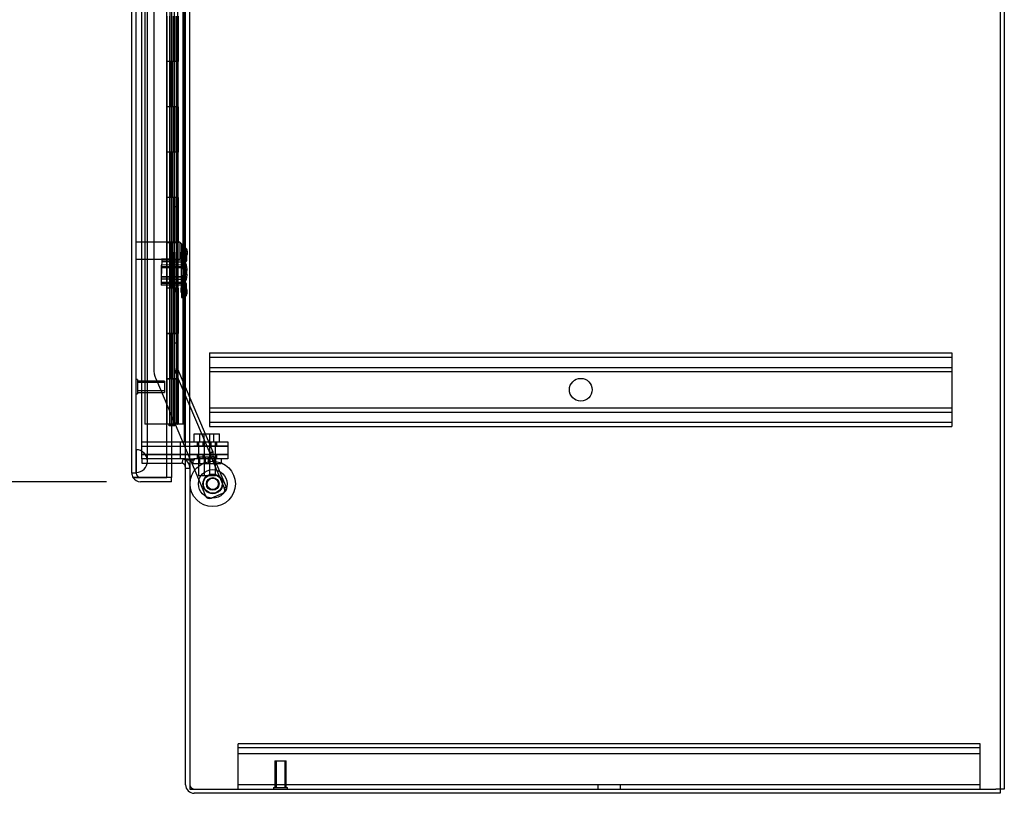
# Model space of a CAD drawing. Header units: inches. Extents: x 1 to 299, y -2 to 199.
# Tile 29 of 57: x 140 to 161, y 65 to 82. Entities that reach past the tile are written whole.
import ezdxf
from ezdxf.enums import TextEntityAlignment as Align
from ezdxf.lldxf.tags import DXFTag

# ---------------------------------------------------------------- set-up
doc = ezdxf.new("R2010")
doc.units = ezdxf.units.IN
doc.header["$MEASUREMENT"] = 0
for name, color, linetype in [('COM53964-1', 7, 'Continuous'), ('COM54746-48', 7, 'Continuous'), ('COM70098', 7, 'Continuous'), ('COM70220', 7, 'Continuous'), ('COM70739-8', 7, 'Continuous'), ('COM70839-1', 7, 'Continuous'), ('COM71196-5', 7, 'Continuous'), ('COM71210-10', 7, 'Continuous'), ('COM71299-1', 7, 'Continuous'), ('Default', 7, 'Continuous'), ('GSK87756', 7, 'Continuous'), ('NTS18147', 7, 'Continuous'), ('NTS86070', 7, 'Continuous'), ('ROL87452', 7, 'Continuous'), ('RVT17786', 7, 'Continuous'), ('SCC180005', 7, 'Continuous'), ('STD26122', 7, 'Continuous'), ('STD26258', 7, 'Continuous'), ('WAF25376', 7, 'Continuous'), ('WAM30038', 7, 'Continuous')]:
    doc.layers.add(name, color=color, linetype=linetype)
doc.styles.add('SEACAD_Times_New_Roman', font='times.ttf')
tags = doc.linetypes.add('HIDDEN2', pattern=[0.1875, 0.125, -0.0625]).pattern_tags.tags
tags[6:7] = [DXFTag(74, 4), DXFTag(75, 0), DXFTag(340, '0'), DXFTag(46, 0.0), DXFTag(50, 0.0), DXFTag(44, 0.0), DXFTag(45, 0.0)]
tags[4:5] = [DXFTag(74, 4), DXFTag(75, 0), DXFTag(340, '0'), DXFTag(46, 0.0), DXFTag(50, 0.0), DXFTag(44, 0.0), DXFTag(45, 0.0)]
doc.dimstyles.new('HAMMOND_(STH_-_300x200)', dxfattribs={"dimtxt": 1.5, "dimasz": 1.875, "dimexe": 0.75, "dimexo": 0.75, "dimgap": 0.375, "dimtad": 0, "dimtih": 1, "dimtoh": 1, "dimzin": 0, "dimdsep": 46, "dimtxsty": 'SEACAD_Times_New_Roman', "dimblk1": '_SE_FILLED', "dimblk2": '_SE_FILLED', "dimsah": 1, "dimcen": 0.75, "dimadec": 0, "dimazin": 0, "dimtfac": 0.8, "dimtofl": 0, "dimtmove": 0, "dimatfit": 3, "dimfxl": 1, "dimtolj": 1, "dimtzin": 0, "dimarcsym": 0})

# ---------------------------------------------------------------- blocks, each defined once
blk = doc.blocks.new('SE4')
at = {"layer": 'COM53964-1', "color": 7, "linetype": 'HIDDEN2'}
for p, q in [((143.856, 75.081), (143.856, 74.943)), ((143.856, 75.081), (160.231, 75.081)), ((143.856, 74.986), (160.231, 74.986)), ((143.856, 74.943), (143.856, 73.594)), ((160.231, 75.081), (160.231, 74.943)), ((160.231, 74.943), (160.231, 73.594)), ((143.856, 74.762), (160.231, 74.762)), ((143.856, 74.667), (160.231, 74.667)), ((143.856, 73.87), (160.231, 73.87)), ((143.856, 73.775), (160.231, 73.775)), ((143.856, 73.594), (143.856, 73.456)), ((143.856, 73.551), (160.231, 73.551)), ((143.856, 73.456), (160.231, 73.456)), ((160.231, 73.594), (160.231, 73.456)), ((144.484, 66.324), (144.484, 66.462)), ((160.859, 66.462), (144.484, 66.462)), ((160.859, 66.367), (144.484, 66.367)), ((144.484, 65.6), (144.484, 66.324)), ((160.859, 66.324), (160.859, 66.462)), ((160.859, 65.6), (160.859, 66.324)), ((160.859, 66.241), (144.484, 66.241)), ((144.484, 65.462), (144.484, 65.6)), ((160.859, 65.462), (160.859, 65.6)), ((160.859, 65.557), (144.484, 65.557)), ((152.422, 65.557), (152.422, 65.462)), ((152.922, 65.462), (152.922, 65.557))]:
    blk.add_line(p, q, dxfattribs=at)
blk.add_circle((152.044, 74.269), 0.25, dxfattribs=at)
at = {"layer": 'COM54746-48', "color": 7, "linetype": 'HIDDEN2'}
for p, q in [((142.425, 121.506), (142.425, 73.506)), ((143.266, 121.506), (143.266, 73.506)), ((142.98, 120.506), (142.98, 73.506)), ((143.08, 73.506), (143.08, 120.506)), ((142.975, 82.506), (142.975, 81.505)), ((143.019, 82.506), (143.019, 81.505)), ((143.025, 82.506), (143.025, 81.505)), ((143.03, 81.506), (143.03, 82.506)), ((143.071, 81.506), (143.071, 82.506)), ((143.085, 81.505), (143.085, 82.506)), ((143.116, 81.506), (143.116, 82.506)), ((143.165, 81.506), (143.165, 82.506)), ((143.266, 82.354), (143.328, 82.354)), ((142.975, 81.507), (142.913, 81.507)), ((142.975, 81.507), (143.019, 81.507)), ((142.975, 81.506), (142.975, 80.506)), ((143.147, 81.507), (143.019, 81.507)), ((143.019, 80.506), (143.019, 81.505)), ((143.025, 80.506), (143.025, 81.505)), ((143.03, 81.506), (143.03, 80.506)), ((143.071, 81.506), (143.071, 80.506)), ((143.085, 80.506), (143.085, 81.505)), ((143.147, 81.505), (143.147, 81.506)), ((143.147, 80.506), (143.147, 81.505)), ((143.156, 81.506), (143.156, 80.506)), ((143.165, 81.506), (143.16, 81.506)), ((143.16, 80.506), (143.16, 81.506)), ((143.165, 80.506), (143.165, 81.506)), ((142.975, 80.506), (142.975, 79.505)), ((143.019, 80.506), (143.019, 79.505)), ((143.025, 80.506), (143.025, 79.505)), ((143.03, 79.506), (143.03, 80.506)), ((143.071, 79.506), (143.071, 80.506)), ((143.085, 79.505), (143.085, 80.506)), ((143.116, 79.506), (143.116, 80.506)), ((143.165, 80.506), (143.16, 80.506)), ((143.165, 79.506), (143.165, 80.506)), ((142.975, 79.507), (142.913, 79.507)), ((142.975, 79.507), (143.019, 79.507)), ((142.975, 79.506), (142.975, 78.506)), ((143.147, 79.507), (143.019, 79.507)), ((143.019, 78.506), (143.019, 79.505)), ((143.025, 78.506), (143.025, 79.505)), ((143.03, 79.506), (143.03, 78.506)), ((143.071, 79.506), (143.071, 78.506)), ((143.085, 78.506), (143.085, 79.505)), ((143.147, 79.505), (143.147, 79.506)), ((143.147, 78.506), (143.147, 79.505)), ((143.156, 79.506), (143.156, 78.506)), ((143.165, 79.506), (143.16, 79.506)), ((143.16, 78.506), (143.16, 79.506)), ((143.165, 78.506), (143.165, 79.506)), ((142.975, 78.506), (142.975, 77.505)), ((143.019, 78.506), (143.019, 77.505)), ((143.025, 78.506), (143.025, 77.505)), ((143.03, 77.506), (143.03, 78.506)), ((143.071, 77.506), (143.071, 78.506)), ((143.085, 77.505), (143.085, 78.506)), ((143.116, 77.506), (143.116, 78.506)), ((143.165, 78.506), (143.16, 78.506)), ((143.165, 77.506), (143.165, 78.506)), ((142.975, 77.507), (142.913, 77.507)), ((142.975, 77.507), (143.019, 77.507)), ((142.975, 77.506), (142.975, 76.506)), ((143.147, 77.507), (143.019, 77.507)), ((143.019, 76.506), (143.019, 77.505)), ((143.025, 76.506), (143.025, 77.505)), ((143.03, 77.506), (143.03, 76.506)), ((143.071, 77.506), (143.071, 76.506)), ((143.085, 76.506), (143.085, 77.505)), ((143.147, 77.505), (143.147, 77.506)), ((143.147, 76.506), (143.147, 77.505)), ((143.156, 77.506), (143.156, 76.506)), ((143.165, 77.506), (143.16, 77.506)), ((143.16, 76.506), (143.16, 77.506)), ((143.165, 76.506), (143.165, 77.506)), ((142.975, 76.506), (142.975, 75.505)), ((143.019, 76.506), (143.019, 75.505)), ((143.025, 76.506), (143.025, 75.505)), ((143.03, 75.506), (143.03, 76.506)), ((143.071, 75.506), (143.071, 76.506)), ((143.085, 75.505), (143.085, 76.506)), ((143.116, 75.506), (143.116, 76.506)), ((143.165, 76.506), (143.16, 76.506)), ((143.165, 75.506), (143.165, 76.506)), ((143.328, 76.658), (143.266, 76.658)), ((143.266, 76.354), (143.328, 76.354)), ((142.975, 75.507), (142.913, 75.507)), ((142.975, 75.507), (143.019, 75.507)), ((142.975, 75.506), (142.975, 74.506)), ((143.147, 75.507), (143.019, 75.507)), ((143.019, 74.506), (143.019, 75.505)), ((143.025, 74.506), (143.025, 75.505)), ((143.03, 75.506), (143.03, 74.506)), ((143.071, 75.506), (143.071, 74.506)), ((143.085, 74.506), (143.085, 75.505)), ((143.147, 75.505), (143.147, 75.506)), ((143.147, 74.506), (143.147, 75.505)), ((143.156, 75.506), (143.156, 74.506)), ((143.165, 75.506), (143.16, 75.506)), ((143.16, 74.506), (143.16, 75.506)), ((143.165, 74.506), (143.165, 75.506)), ((142.913, 74.506), (142.975, 74.506)), ((142.975, 74.506), (142.975, 73.506)), ((143.019, 74.506), (142.975, 74.506)), ((143.019, 74.506), (143.019, 73.506)), ((143.019, 74.506), (143.147, 74.506)), ((143.025, 74.506), (143.025, 73.506)), ((143.03, 73.506), (143.03, 74.506)), ((143.071, 73.506), (143.071, 74.506)), ((143.085, 73.506), (143.085, 74.506)), ((143.116, 73.506), (143.116, 74.506)), ((143.165, 74.506), (143.16, 74.506)), ((143.165, 73.506), (143.165, 74.506)), ((142.911, 73.506), (142.425, 73.506)), ((143.147, 73.506), (143.156, 73.506))]:
    blk.add_line(p, q, dxfattribs=at)
at = {"layer": 'COM54746-48', "color": 7, "linetype": 'Continuous'}
for p, q in [((142.913, 82.506), (142.913, 81.505)), ((143.147, 81.506), (143.147, 82.506)), ((143.156, 81.506), (143.156, 82.506)), ((143.16, 82.506), (143.16, 81.506)), ((143.116, 81.506), (142.913, 81.506)), ((142.913, 81.506), (142.913, 80.506)), ((143.147, 81.505), (142.913, 81.505)), ((143.116, 81.506), (143.116, 80.506)), ((143.16, 81.506), (143.116, 81.506)), ((142.913, 80.506), (142.913, 79.505)), ((143.116, 80.506), (142.913, 80.506)), ((143.116, 80.506), (142.913, 80.506)), ((143.16, 80.506), (143.116, 80.506)), ((143.147, 79.506), (143.147, 80.506)), ((143.156, 79.506), (143.156, 80.506)), ((143.16, 80.506), (143.16, 79.506)), ((143.116, 79.506), (142.913, 79.506)), ((142.913, 79.506), (142.913, 78.506)), ((143.147, 79.505), (142.913, 79.505)), ((143.116, 79.506), (143.116, 78.506)), ((143.16, 79.506), (143.116, 79.506)), ((142.913, 78.506), (142.913, 77.505)), ((143.116, 78.506), (142.913, 78.506)), ((143.116, 78.506), (142.913, 78.506)), ((143.16, 78.506), (143.116, 78.506)), ((143.147, 77.506), (143.147, 78.506)), ((143.156, 77.506), (143.156, 78.506)), ((143.16, 78.506), (143.16, 77.506)), ((143.116, 77.506), (142.913, 77.506)), ((142.913, 77.506), (142.913, 76.506)), ((143.147, 77.505), (142.913, 77.505)), ((143.116, 77.506), (143.116, 76.506)), ((143.16, 77.506), (143.116, 77.506)), ((142.913, 76.506), (142.913, 75.505)), ((143.116, 76.506), (142.913, 76.506)), ((143.116, 76.506), (142.913, 76.506)), ((143.16, 76.506), (143.116, 76.506)), ((143.147, 75.506), (143.147, 76.506)), ((143.156, 75.506), (143.156, 76.506)), ((143.16, 76.506), (143.16, 75.506)), ((143.116, 75.506), (142.913, 75.506)), ((142.913, 75.506), (142.913, 74.506)), ((143.147, 75.505), (142.913, 75.505)), ((143.116, 75.506), (143.116, 74.506)), ((143.16, 75.506), (143.116, 75.506)), ((142.913, 74.506), (142.913, 73.506)), ((143.116, 74.506), (142.913, 74.506)), ((143.116, 74.506), (142.913, 74.506)), ((143.16, 74.506), (143.116, 74.506)), ((143.147, 73.506), (143.147, 74.506)), ((143.156, 73.506), (143.156, 74.506)), ((143.16, 74.506), (143.16, 73.506)), ((142.913, 73.506), (142.911, 73.506)), ((143.147, 73.506), (142.913, 73.506)), ((142.967, 73.471), (142.967, 73.497)), ((142.967, 73.497), (143.017, 73.497)), ((143.017, 73.471), (142.967, 73.471)), ((142.98, 73.506), (142.98, 73.497)), ((143.042, 73.497), (143.017, 73.497)), ((143.042, 73.471), (143.017, 73.471)), ((143.042, 73.497), (143.092, 73.497)), ((143.092, 73.471), (143.042, 73.471)), ((143.08, 73.497), (143.08, 73.506)), ((143.092, 73.497), (143.092, 73.471)), ((143.16, 73.506), (143.156, 73.506)), ((143.328, 73.506), (143.16, 73.506))]:
    blk.add_line(p, q, dxfattribs=at)
at = {"layer": 'COM70098', "color": 7, "linetype": 'HIDDEN2'}
for p, q in [((142.361, 73.12), (143.51, 73.12)), ((142.361, 73.025), (143.51, 73.025)), ((143.218, 73.025), (143.218, 73.12)), ((143.51, 73.12), (144.26, 73.12)), ((144.26, 73.025), (143.51, 73.025)), ((143.58, 73.12), (143.58, 73.025)), ((143.705, 73.12), (143.705, 73.025)), ((143.892, 73.025), (143.892, 73.12)), ((144.017, 73.025), (144.017, 73.12)), ((144.26, 73.12), (144.26, 73.025)), ((143.51, 72.837), (142.361, 72.837)), ((143.218, 72.742), (143.218, 72.837)), ((143.51, 72.837), (144.26, 72.837)), ((143.58, 72.837), (143.58, 72.742)), ((143.705, 72.837), (143.705, 72.742)), ((143.892, 72.742), (143.892, 72.837)), ((144.017, 72.742), (144.017, 72.837)), ((144.26, 72.837), (144.26, 72.742)), ((144.26, 72.742), (143.51, 72.742))]:
    blk.add_line(p, q, dxfattribs=at)
at = {"layer": 'COM70220', "color": 7, "linetype": 'HIDDEN2'}
for p, q in [((142.237, 72.945), (142.237, 122.005)), ((142.238, 72.945), (142.238, 122.005)), ((142.24, 72.945), (142.24, 122.005)), ((142.486, 72.945), (142.486, 122.005)), ((142.237, 72.446), (142.237, 72.945)), ((142.237, 72.944), (142.238, 72.944)), ((142.238, 72.446), (142.238, 72.945)), ((142.238, 72.944), (142.24, 72.695)), ((142.24, 72.695), (142.24, 72.945)), ((142.486, 72.695), (142.486, 72.945)), ((142.24, 72.695), (142.238, 72.446)), ((142.238, 72.446), (142.237, 72.446))]:
    blk.add_line(p, q, dxfattribs=at)
for start, end in [(0, 90), (270, 0)]:
    blk.add_arc((142.236, 72.695), 0.25, start, end, dxfattribs=at)
at = {"layer": 'COM70739-8', "color": 7, "linetype": 'HIDDEN2'}
blk.add_line((143.298, 121.74), (143.298, 73.12), dxfattribs=at)
at = {"layer": 'COM70839-1', "color": 7, "linetype": 'HIDDEN2'}
for p, q in [((143.084, 74.734), (143.084, 96.636)), ((143.156, 74.734), (143.156, 96.636)), ((142.625, 94.376), (142.625, 74.734)), ((143.156, 78.303), (143.084, 78.303)), ((143.084, 75.303), (143.156, 75.303)), ((143.935, 72.891), (143.159, 74.72)), ((142.67, 74.513), (143.421, 72.742)), ((143.869, 72.863), (143.093, 74.692)), ((143.929, 72.905), (143.863, 72.877)), ((143.935, 72.891), (143.869, 72.863)), ((143.892, 72.781), (143.938, 72.801)), ((143.892, 72.781), (144.18, 72.103)), ((143.938, 72.801), (144.226, 72.122)), ((143.434, 72.712), (143.767, 71.928)), ((144.18, 72.103), (144.226, 72.122)), ((144.145, 71.979), (143.898, 71.875))]:
    blk.add_line(p, q, dxfattribs=at)
at = {"layer": 'COM70839-1', "color": 7, "linetype": 'Continuous'}
blk.add_line((143.421, 72.742), (143.434, 72.712), dxfattribs=at)
at = {"layer": 'COM70839-1', "color": 7, "linetype": 'HIDDEN2'}
blk.add_circle((143.926, 72.192), 0.129, dxfattribs=at)
for centre, radius, start, end in [((143.192, 74.734), 0.567, 180, 203), ((143.192, 74.734), 0.108, 180, 203), ((143.192, 74.734), 0.036, 180, 203), ((143.859, 71.967), 0.1, 203, 293), ((144.106, 72.071), 0.1, 293, 326.4013), ((144.075, 72.047), 0.119, 344.677, 27.725)]:
    blk.add_arc(centre, radius, start, end, dxfattribs=at)
for points, knots in [([(143.892, 72.781), (143.891, 72.782), (143.891, 72.783), (143.89, 72.785), (143.89, 72.785), (143.89, 72.786), (143.89, 72.786), (143.889, 72.789), (143.888, 72.791), (143.886, 72.796), (143.885, 72.801), (143.881, 72.812), (143.879, 72.82), (143.874, 72.842), (143.873, 72.854), (143.869, 72.863)], [0, 0, 0, 0, 0.03125, 0.03125, 0.046875, 0.046875, 0.0625, 0.0625, 0.125, 0.125, 0.25, 0.25, 0.5, 0.5, 1, 1, 1, 1]), ([(143.938, 72.801), (143.938, 72.803), (143.936, 72.807), (143.934, 72.813), (143.933, 72.819), (143.931, 72.832), (143.932, 72.848), (143.934, 72.861), (143.935, 72.869), (143.936, 72.875), (143.937, 72.881), (143.937, 72.887), (143.936, 72.889), (143.935, 72.891)], [0, 0, 0, 0, 0.049102, 0.098523, 0.149018, 0.200844, 0.426475, 0.554365, 0.622319, 0.692911, 0.79099, 0.893216, 1, 1, 1, 1]), ([(144.226, 72.122), (144.227, 72.121), (144.227, 72.12), (144.228, 72.119), (144.228, 72.118), (144.228, 72.117), (144.228, 72.117), (144.229, 72.114), (144.23, 72.113), (144.231, 72.107), (144.232, 72.102), (144.233, 72.09), (144.232, 72.081), (144.226, 72.063), (144.221, 72.053), (144.213, 72.042), (144.211, 72.039), (144.207, 72.035), (144.205, 72.032), (144.202, 72.029), (144.201, 72.028), (144.2, 72.026), (144.199, 72.025), (144.198, 72.024), (144.197, 72.023), (144.196, 72.022), (144.195, 72.022), (144.195, 72.021), (144.194, 72.021), (144.194, 72.02), (144.193, 72.02), (144.192, 72.019), (144.191, 72.018), (144.189, 72.016)], [0, 0, 0, 0, 0.03125, 0.03125, 0.046875, 0.046875, 0.0625, 0.0625, 0.125, 0.125, 0.25, 0.25, 0.5, 0.5, 0.75, 0.75, 0.8125, 0.8125, 0.875, 0.875, 0.90625, 0.90625, 0.921875, 0.921875, 0.9375, 0.9375, 0.953125, 0.953125, 0.960938, 0.960938, 0.96875, 0.96875, 1, 1, 1, 1])]:
    blk.add_open_spline(points, degree=3, knots=knots, dxfattribs=at)
at = {"layer": 'COM71196-5', "color": 7, "linetype": 'Continuous'}
for p, q in [((142.141, 72.43), (142.141, 122.582)), ((142.911, 72.335), (142.911, 122.677)), ((143.016, 72.647), (143.016, 72.335)), ((142.166, 72.335), (142.331, 72.335)), ((142.331, 72.335), (142.166, 72.335)), ((143.016, 72.335), (142.331, 72.335)), ((142.331, 72.335), (142.911, 72.335)), ((143.016, 72.335), (142.911, 72.335)), ((143.016, 72.24), (143.016, 72.335)), ((143.016, 72.24), (142.331, 72.24))]:
    blk.add_line(p, q, dxfattribs=at)
at = {"layer": 'COM71196-5', "color": 7, "linetype": 'HIDDEN2'}
for p, q in [((142.236, 72.43), (142.236, 122.582)), ((143.016, 122.147), (143.016, 72.647)), ((142.236, 72.43), (142.141, 72.43))]:
    blk.add_line(p, q, dxfattribs=at)
at = {"layer": 'COM71196-5', "color": 7, "linetype": 'Continuous'}
for start, end in [(180, 210), (210, 270)]:
    blk.add_arc((142.331, 72.43), 0.19, start, end, dxfattribs=at)
at = {"layer": 'COM71196-5', "color": 7, "linetype": 'HIDDEN2'}
blk.add_arc((142.331, 72.43), 0.095, 180, 270, dxfattribs=at)
at = {"layer": 'COM71196-5', "color": 7, "linetype": 'Continuous'}
blk.add_ellipse((142.331, 72.43), major_axis=(0.19, 0), ratio=0.999171, start_param=3.141593, end_param=3.665191, dxfattribs=at)
at = {"layer": 'COM71196-5', "color": 7, "linetype": 'HIDDEN2'}
blk.add_ellipse((142.331, 72.43), major_axis=(0.095, 0), ratio=0.999171, start_param=3.141593, end_param=4.712389, dxfattribs=at)
at = {"layer": 'COM71210-10', "color": 7, "linetype": 'HIDDEN2'}
for p, q in [((161.293, 125.332), (161.293, 65.462)), ((142.361, 72.742), (142.361, 122.052)), ((143.423, 72.742), (143.423, 122.052)), ((142.911, 72.742), (142.361, 72.742))]:
    blk.add_line(p, q, dxfattribs=at)
at = {"layer": 'COM71210-10', "color": 7, "linetype": 'Continuous'}
for p, q in [((161.388, 125.332), (161.388, 65.462)), ((143.328, 72.742), (143.328, 122.052)), ((143.233, 72.742), (142.911, 72.742)), ((143.328, 72.742), (143.233, 72.742)), ((143.328, 72.742), (143.518, 72.742)), ((143.518, 72.712), (143.423, 72.712)), ((143.423, 72.712), (143.423, 65.462)), ((143.518, 72.742), (143.518, 72.712)), ((143.423, 65.462), (161.198, 65.462)), ((161.388, 65.462), (161.198, 65.462))]:
    blk.add_line(p, q, dxfattribs=at)
at = {"layer": 'COM71299-1', "color": 7, "linetype": 'HIDDEN2'}
for p, q in [((142.361, 72.742), (142.361, 72.647)), ((142.361, 72.647), (142.911, 72.647)), ((143.253, 72.645), (143.273, 72.738)), ((143.328, 72.537), (143.423, 72.537))]:
    blk.add_line(p, q, dxfattribs=at)
at = {"layer": 'COM71299-1', "color": 7, "linetype": 'Continuous'}
for p, q in [((142.911, 72.647), (143.233, 72.647)), ((143.328, 65.557), (143.328, 72.712)), ((143.423, 72.712), (143.328, 72.712)), ((161.293, 65.462), (161.293, 65.367)), ((161.293, 65.367), (143.518, 65.367))]:
    blk.add_line(p, q, dxfattribs=at)
for centre, radius, start, end in [((143.233, 72.552), 0.19, 57.3631, 90), ((143.233, 72.552), 0.095, 0, 90), ((143.518, 65.557), 0.19, 180, 270)]:
    blk.add_arc(centre, radius, start, end, dxfattribs=at)
at = {"layer": 'COM71299-1', "color": 7, "linetype": 'HIDDEN2'}
for centre, radius, start, end in [((143.233, 72.552), 0.19, 0, 57.3631), ((143.518, 65.557), 0.095, 180, 270)]:
    blk.add_arc(centre, radius, start, end, dxfattribs=at)
at = {"layer": 'GSK87756', "color": 7, "linetype": 'HIDDEN2'}
for p, q in [((142.361, 73.025), (143.51, 73.025)), ((143.218, 72.837), (143.218, 73.025)), ((143.51, 73.025), (144.26, 73.025)), ((143.611, 73.025), (143.611, 72.837)), ((143.736, 73.025), (143.736, 72.837)), ((143.861, 72.837), (143.861, 73.025)), ((143.986, 72.837), (143.986, 73.025)), ((144.26, 73.025), (144.26, 72.837)), ((142.361, 72.837), (143.51, 72.837)), ((144.26, 72.837), (143.51, 72.837))]:
    blk.add_line(p, q, dxfattribs=at)
at = {"layer": 'NTS18147', "color": 7, "linetype": 'HIDDEN2'}
for p, q in [((143.245, 77.417), (143.241, 77.228)), ((143.245, 77.417), (143.245, 77.422)), ((143.308, 77.42), (143.245, 77.422)), ((143.245, 77.417), (143.308, 77.416)), ((143.307, 77.361), (143.304, 77.227)), ((143.307, 77.361), (143.308, 77.416)), ((143.308, 77.42), (143.308, 77.416)), ((142.801, 77.152), (142.792, 76.712)), ((143.239, 77.142), (142.801, 77.152)), ((142.801, 77.119), (143.301, 77.108)), ((143.238, 77.111), (143.23, 76.733)), ((143.231, 77.295), (143.231, 77.3)), ((143.294, 77.3), (143.231, 77.3)), ((143.231, 77.295), (143.232, 77.106)), ((143.231, 77.295), (143.294, 77.295)), ((143.241, 77.228), (143.238, 77.111)), ((143.238, 77.111), (143.301, 77.109)), ((143.304, 77.227), (143.241, 77.228)), ((143.301, 77.109), (143.293, 76.732)), ((143.294, 77.3), (143.294, 77.295)), ((143.294, 77.241), (143.294, 77.295)), ((143.294, 77.241), (143.295, 77.107)), ((143.301, 77.109), (143.304, 77.227)), ((143.357, 77.147), (143.357, 77.201)), ((143.367, 77.265), (143.368, 77.32)), ((143.233, 77.02), (142.795, 77.017)), ((142.798, 76.577), (142.795, 77.017)), ((142.795, 76.984), (143.296, 76.987)), ((143.296, 76.956), (142.796, 76.953)), ((143.3, 77.077), (142.8, 77.088)), ((143.295, 77.107), (143.232, 77.106)), ((143.232, 77.106), (143.233, 76.988)), ((143.233, 76.988), (143.296, 76.989)), ((143.233, 76.988), (143.235, 76.611)), ((143.296, 76.989), (143.295, 77.107)), ((143.296, 76.989), (143.298, 76.611)), ((142.792, 76.744), (143.293, 76.733)), ((142.792, 76.712), (143.229, 76.702)), ((142.793, 76.775), (143.293, 76.764)), ((143.23, 76.733), (143.227, 76.615)), ((143.293, 76.732), (143.23, 76.733)), ((143.29, 76.614), (143.293, 76.732)), ((142.797, 76.64), (143.298, 76.643)), ((142.798, 76.609), (143.298, 76.612)), ((142.798, 76.577), (143.235, 76.58)), ((143.227, 76.615), (143.223, 76.427)), ((143.227, 76.615), (143.29, 76.614)), ((143.235, 76.611), (143.236, 76.493)), ((143.298, 76.611), (143.235, 76.611)), ((143.236, 76.493), (143.237, 76.304)), ((143.236, 76.493), (143.299, 76.493)), ((143.287, 76.48), (143.286, 76.425)), ((143.29, 76.614), (143.287, 76.48)), ((143.299, 76.493), (143.298, 76.611)), ((143.299, 76.493), (143.3, 76.359)), ((143.35, 76.518), (143.351, 76.573)), ((143.223, 76.427), (143.223, 76.422)), ((143.286, 76.425), (143.223, 76.427)), ((143.223, 76.422), (143.286, 76.421)), ((143.3, 76.305), (143.237, 76.304)), ((143.237, 76.304), (143.237, 76.3)), ((143.237, 76.3), (143.3, 76.3)), ((143.286, 76.421), (143.286, 76.425)), ((143.3, 76.359), (143.3, 76.305)), ((143.3, 76.3), (143.3, 76.305)), ((143.361, 76.399), (143.361, 76.454))]:
    blk.add_line(p, q, dxfattribs=at)
for centre, start, end in [((143.041, 76.926), 322.3687, 35.1011), ((143.041, 76.798), 323.9714, 36.7038)]:
    blk.add_arc(centre, 0.318, start, end, dxfattribs=at)
for centre, major_axis in [((143.048, 77.272), (-0.318, 0.007)), ((143.049, 77.327), (-0.318, 0.007)), ((143.038, 77.199), (-0.318, -0.002)), ((143.039, 77.145), (-0.318, -0.002)), ((143.032, 76.525), (-0.318, 0.007)), ((143.033, 76.58), (-0.318, 0.007)), ((143.043, 76.452), (-0.318, -0.002)), ((143.043, 76.397), (-0.318, -0.002))]:
    blk.add_ellipse(centre, major_axis=major_axis, ratio=0.5, start_param=2.506883, end_param=3.776302, dxfattribs=at)
at = {"layer": 'NTS86070', "color": 7, "linetype": 'HIDDEN2'}
for p, q in [((143.589, 72.772), (143.589, 72.742)), ((143.872, 72.782), (143.599, 72.782)), ((143.611, 72.782), (143.611, 72.642)), ((143.635, 72.782), (143.635, 72.642)), ((143.714, 72.772), (143.714, 72.742)), ((143.736, 72.782), (143.736, 72.642)), ((143.76, 72.782), (143.76, 72.642)), ((143.836, 72.642), (143.836, 72.782)), ((143.861, 72.782), (143.861, 72.642)), ((143.997, 72.782), (143.872, 72.782)), ((143.882, 72.742), (143.882, 72.772)), ((143.961, 72.642), (143.961, 72.782)), ((143.986, 72.782), (143.986, 72.642)), ((144.007, 72.742), (144.007, 72.772)), ((143.486, 72.742), (143.486, 72.642)), ((143.486, 72.642), (143.986, 72.642)), ((143.611, 72.742), (143.611, 72.642)), ((143.986, 72.742), (143.986, 72.642)), ((143.986, 72.642), (144.111, 72.642)), ((144.111, 72.742), (144.111, 72.642))]:
    blk.add_line(p, q, dxfattribs=at)
for centre, start, end in [((143.599, 72.772), 90, 180), ((143.724, 72.772), 90, 180), ((143.872, 72.772), 0, 90), ((143.997, 72.772), 0, 90)]:
    blk.add_arc(centre, 0.01, start, end, dxfattribs=at)
at = {"layer": 'ROL87452', "color": 7, "linetype": 'HIDDEN2'}
for radius in [0.5, 0.206]:
    blk.add_circle((143.926, 72.192), radius, dxfattribs=at)
at = {"layer": 'RVT17786', "color": 7, "linetype": 'HIDDEN2'}
for radius in [0.217, 0.125]:
    blk.add_circle((143.926, 72.192), radius, dxfattribs=at)
at = {"layer": 'SCC180005', "color": 7, "linetype": 'HIDDEN2'}
for p, q in [((143.52, 73.294), (143.736, 73.294)), ((143.52, 73.12), (143.52, 73.294)), ((143.645, 73.12), (143.645, 73.294)), ((143.736, 73.294), (143.952, 73.294)), ((143.736, 73.12), (143.736, 73.294)), ((143.861, 73.12), (143.861, 73.294)), ((143.952, 73.294), (144.077, 73.294)), ((143.952, 73.12), (143.952, 73.294)), ((144.077, 73.12), (144.077, 73.294)), ((143.613, 73.12), (143.613, 72.37)), ((143.738, 73.12), (143.738, 72.37)), ((143.859, 72.37), (143.859, 73.12)), ((143.984, 72.37), (143.984, 73.12)), ((143.859, 72.37), (143.613, 72.37)), ((143.984, 72.37), (143.861, 72.37))]:
    blk.add_line(p, q, dxfattribs=at)
at = {"layer": 'STD26122', "color": 7, "linetype": 'HIDDEN2'}
for p, q in [((143.201, 77.52), (142.236, 77.52)), ((143.201, 77.52), (143.201, 77.15)), ((143.236, 77.485), (143.201, 77.52)), ((143.236, 77.485), (143.236, 77.185)), ((142.236, 77.15), (143.201, 77.15)), ((143.201, 77.15), (143.236, 77.185))]:
    blk.add_line(p, q, dxfattribs=at)
at = {"layer": 'STD26258', "color": 7, "linetype": 'HIDDEN2'}
for p, q in [((142.267, 74.491), (142.236, 74.491)), ((142.267, 74.491), (142.267, 74.179)), ((142.861, 74.46), (142.267, 74.46)), ((142.861, 74.43), (142.267, 74.43)), ((142.861, 74.46), (142.861, 74.21)), ((142.236, 74.179), (142.267, 74.179)), ((142.861, 74.241), (142.267, 74.241)), ((142.267, 74.21), (142.861, 74.21)), ((145.298, 66.087), (145.548, 66.087)), ((145.298, 66.087), (145.298, 65.493)), ((145.329, 66.087), (145.329, 65.493)), ((145.517, 66.087), (145.517, 65.493)), ((145.548, 65.493), (145.548, 66.087)), ((145.267, 65.493), (145.579, 65.493)), ((145.267, 65.493), (145.267, 65.462)), ((145.579, 65.462), (145.579, 65.493))]:
    blk.add_line(p, q, dxfattribs=at)
at = {"layer": 'WAF25376', "color": 7, "linetype": 'HIDDEN2'}
for radius in [0.315, 0.14]:
    blk.add_circle((143.926, 72.192), radius, dxfattribs=at)
at = {"layer": 'WAM30038', "color": 7, "linetype": 'HIDDEN2'}
for p, q in [((143, 77.101), (143.001, 77.155)), ((143.045, 77.128), (143, 77.101)), ((143.017, 77.137), (143.001, 77.155)), ((143.016, 77.088), (143.017, 77.137)), ((143.016, 77.088), (143.082, 77.127)), ((143.052, 76.551), (143.068, 77.301)), ((143.058, 77.174), (143.062, 76.424)), ((143.082, 77.174), (143.058, 77.174)), ((143.089, 77.132), (143.059, 77.133)), ((143.09, 77.211), (143.066, 77.211)), ((143.092, 77.3), (143.068, 77.301)), ((143.076, 76.55), (143.092, 77.3)), ((143.082, 77.174), (143.086, 76.424)), ((142.993, 76.778), (142.996, 76.91)), ((142.995, 76.972), (142.995, 77.026)), ((142.995, 77.026), (142.995, 76.972)), ((143.011, 77.009), (142.995, 77.026)), ((143.04, 77), (142.995, 76.972)), ((142.995, 76.947), (143.04, 76.976)), ((142.995, 76.972), (143.011, 76.959)), ((143.011, 76.959), (142.995, 76.972)), ((142.996, 76.816), (142.995, 76.947)), ((143.011, 76.935), (142.995, 76.947)), ((142.995, 76.947), (142.996, 76.816)), ((142.995, 76.947), (143.011, 76.935)), ((142.996, 76.945), (142.999, 77.076)), ((143.041, 76.944), (142.996, 76.945)), ((142.996, 76.91), (143.041, 76.909)), ((142.999, 77.076), (143.045, 77.103)), ((143.015, 77.063), (142.999, 77.076)), ((143, 77.101), (143.016, 77.088)), ((143.009, 76.791), (143.012, 76.909)), ((143.011, 76.959), (143.011, 77.009)), ((143.011, 77.009), (143.011, 76.959)), ((143.011, 76.959), (143.076, 77.001)), ((143.076, 76.976), (143.011, 76.935)), ((143.012, 76.816), (143.011, 76.935)), ((143.011, 76.935), (143.012, 76.816)), ((143.012, 76.944), (143.015, 77.063)), ((143.081, 77.103), (143.015, 77.063)), ((143.041, 76.944), (143.077, 76.943)), ((143.041, 76.909), (143.077, 76.908)), ((143.083, 77.006), (143.053, 77.006)), ((143.082, 77.084), (143.058, 77.084)), ((142.991, 76.699), (142.992, 76.753)), ((142.991, 76.699), (143.007, 76.717)), ((143.008, 76.766), (142.992, 76.753)), ((142.992, 76.753), (143.036, 76.724)), ((142.993, 76.778), (143.009, 76.791)), ((143.037, 76.749), (142.993, 76.778)), ((143.041, 76.816), (142.996, 76.816)), ((142.997, 76.649), (142.996, 76.781)), ((142.996, 76.781), (143.041, 76.781)), ((142.996, 76.781), (142.997, 76.649)), ((143.007, 76.717), (143.008, 76.766)), ((143.073, 76.723), (143.008, 76.766)), ((143.009, 76.791), (143.073, 76.748)), ((143.013, 76.662), (143.012, 76.781)), ((143.012, 76.781), (143.013, 76.662)), ((143.041, 76.816), (143.077, 76.816)), ((143.041, 76.781), (143.077, 76.781)), ((143.05, 76.719), (143.079, 76.718)), ((143.05, 76.719), (143.05, 76.719)), ((142.997, 76.649), (143.013, 76.662)), ((143.013, 76.662), (142.997, 76.649)), ((143.042, 76.621), (142.997, 76.649)), ((143.013, 76.637), (142.997, 76.624)), ((142.997, 76.624), (143.013, 76.637)), ((142.997, 76.57), (142.997, 76.624)), ((142.997, 76.624), (143.042, 76.596)), ((142.997, 76.624), (142.997, 76.57)), ((142.997, 76.57), (143.013, 76.588)), ((143.013, 76.662), (143.078, 76.621)), ((143.013, 76.588), (143.013, 76.637)), ((143.078, 76.597), (143.013, 76.637)), ((143.013, 76.637), (143.013, 76.588)), ((143.052, 76.551), (143.076, 76.55)), ((143.054, 76.64), (143.078, 76.64)), ((143.056, 76.591), (143.085, 76.591)), ((143.056, 76.591), (143.056, 76.591)), ((143.062, 76.513), (143.086, 76.513)), ((143.062, 76.424), (143.086, 76.424))]:
    blk.add_line(p, q, dxfattribs=at)
for centre, radius, start, end in [((142.495, 77.841), 0.85, 310.4408, 312.1842), ((142.493, 77.844), 0.854, 310.4448, 312.1802), ((142.47, 77.698), 0.85, 312.0434, 313.7869), ((142.467, 77.701), 0.854, 312.0475, 313.7828), ((143.042, 76.926), 0.0181, 0.5068, 91.8079), ((143.042, 76.927), 0.0182, 265.8958, 356.7292), ((143.042, 76.798), 0.0181, 2.1094, 93.4106), ((143.042, 76.799), 0.0182, 267.4985, 358.3318), ((142.453, 76.033), 0.854, 45.2897, 47.025), ((142.478, 75.889), 0.854, 46.8923, 48.6277)]:
    blk.add_arc(centre, radius, start, end, dxfattribs=at)
for points, knots in [([(143.001, 77.155), (143.014, 77.167), (143.027, 77.178), (143.04, 77.189), (143.043, 77.191), (143.045, 77.193), (143.047, 77.194)], [0, 0, 0, 0, 0.858552, 0.858552, 0.858552, 1, 1, 1, 1]), ([(143.083, 77.194), (143.081, 77.192), (143.08, 77.191), (143.078, 77.189), (143.058, 77.172), (143.037, 77.155), (143.017, 77.137)], [0, 0, 0, 0, 0.073129, 0.073129, 0.073129, 1, 1, 1, 1]), ([(143.059, 77.133), (143.059, 77.133), (143.058, 77.133), (143.054, 77.133), (143.05, 77.131), (143.045, 77.128)], [0.4389304, 0.4389304, 0.4389304, 0.4389304, 0.5, 0.5, 1, 1, 1, 1]), ([(143.045, 77.103), (143.047, 77.105), (143.049, 77.106), (143.053, 77.11), (143.055, 77.112), (143.059, 77.116), (143.061, 77.118), (143.064, 77.123), (143.064, 77.126), (143.064, 77.128)], [0, 0, 0, 0, 0.25, 0.25, 0.5, 0.5, 0.75, 0.75, 1, 1, 1, 1]), ([(142.995, 77.026), (143.007, 77.038), (143.02, 77.049), (143.033, 77.061), (143.035, 77.063), (143.037, 77.065), (143.039, 77.067)], [0, 0, 0, 0, 0.858552, 0.858552, 0.858552, 1, 1, 1, 1]), ([(143.075, 77.067), (143.074, 77.065), (143.072, 77.064), (143.071, 77.063), (143.051, 77.045), (143.031, 77.027), (143.011, 77.009)], [0, 0, 0, 0, 0.073129, 0.073129, 0.073129, 1, 1, 1, 1]), ([(143.053, 77.006), (143.053, 77.006), (143.052, 77.006), (143.048, 77.005), (143.044, 77.003), (143.04, 77)], [0.4389304, 0.4389304, 0.4389304, 0.4389304, 0.5, 0.5, 1, 1, 1, 1]), ([(143.04, 76.976), (143.042, 76.977), (143.044, 76.979), (143.048, 76.982), (143.05, 76.984), (143.054, 76.989), (143.056, 76.991), (143.058, 76.996), (143.059, 76.999), (143.059, 77.001)], [0, 0, 0, 0, 0.25, 0.25, 0.5, 0.5, 0.75, 0.75, 1, 1, 1, 1]), ([(143.035, 76.658), (143.033, 76.66), (143.031, 76.662), (143.029, 76.664), (143.016, 76.675), (143.004, 76.687), (142.991, 76.699)], [0, 0, 0, 0, 0.141448, 0.141448, 0.141448, 1, 1, 1, 1]), ([(143.007, 76.717), (143.027, 76.698), (143.047, 76.68), (143.066, 76.662), (143.068, 76.66), (143.07, 76.659), (143.071, 76.657)], [0, 0, 0, 0, 0.926871, 0.926871, 0.926871, 1, 1, 1, 1]), ([(143.036, 76.724), (143.039, 76.723), (143.041, 76.722), (143.045, 76.72), (143.047, 76.719), (143.049, 76.719), (143.049, 76.719), (143.05, 76.719)], [0, 0, 0, 0, 0.25, 0.25, 0.5, 0.5, 0.5626015, 0.5626015, 0.5626015, 0.5626015]), ([(143.056, 76.724), (143.056, 76.726), (143.055, 76.728), (143.052, 76.733), (143.051, 76.736), (143.045, 76.742), (143.041, 76.746), (143.037, 76.749)], [0, 0, 0, 0, 0.25, 0.25, 0.5, 0.5, 1, 1, 1, 1]), ([(143.043, 76.53), (143.04, 76.532), (143.038, 76.534), (143.036, 76.536), (143.023, 76.547), (143.01, 76.559), (142.997, 76.57)], [0, 0, 0, 0, 0.141448, 0.141448, 0.141448, 1, 1, 1, 1]), ([(143.013, 76.588), (143.033, 76.57), (143.054, 76.552), (143.074, 76.535), (143.075, 76.533), (143.077, 76.532), (143.079, 76.53)], [0, 0, 0, 0, 0.926871, 0.926871, 0.926871, 1, 1, 1, 1]), ([(143.061, 76.596), (143.061, 76.598), (143.06, 76.601), (143.058, 76.606), (143.056, 76.608), (143.051, 76.615), (143.046, 76.618), (143.042, 76.621)], [0, 0, 0, 0, 0.25, 0.25, 0.5, 0.5, 1, 1, 1, 1]), ([(143.042, 76.596), (143.044, 76.595), (143.046, 76.594), (143.05, 76.592), (143.053, 76.592), (143.055, 76.591), (143.055, 76.591), (143.056, 76.591)], [0, 0, 0, 0, 0.25, 0.25, 0.5, 0.5, 0.5626015, 0.5626015, 0.5626015, 0.5626015])]:
    blk.add_open_spline(points, degree=3, knots=knots, dxfattribs=at)
blk = doc.blocks.new('DMBLK5')
at = {"layer": 'Default', "linetype": 'Continuous', "transparency": 16777216}
for points in [[(128.387, 120.897), (129.012, 120.897), (128.7, 122.772)], [(128.387, 74.115), (128.7, 72.24), (129.012, 74.115)]]:
    blk.add_hatch(color=7, dxfattribs=at).paths.add_polyline_path(points)
at = {"layer": 'Default', "color": 7, "linetype": 'Continuous', "transparency": 16777216}
for p, q in [((141.581, 122.772), (127.95, 122.772)), ((128.7, 122.772), (128.7, 98.781)), ((128.7, 93.981), (128.7, 72.24)), ((141.581, 72.24), (127.95, 72.24))]:
    blk.add_line(p, q, dxfattribs=at)
at = {"layer": 'Default', "color": 7, "linetype": 'Continuous', "transparency": 16777216, "style": 'SEACAD_Times_New_Roman'}
for s, p in [('50.53', (126.14, 98.256)), ('DOOR', (125.554, 96.006))]:
    blk.add_text(s, height=1.5, dxfattribs=at).set_placement(p, align=Align.TOP_LEFT)
blk = doc.blocks.new('_SE_FILLED')
at = {"color": 0}
blk.add_line((0, 0), (-1, 0), dxfattribs=at)
blk.add_solid([(0, 0), (-1, -0.1665), (-1, 0.1665), (0, 0)], dxfattribs=at)
blk = doc.blocks.new('DMBLK17')
at = {"layer": 'Default', "linetype": 'Continuous', "transparency": 16777216}
for points in [[(136.734, 95.213), (137.359, 95.213), (137.046, 97.088)], [(136.734, 74.115), (137.046, 72.24), (137.359, 74.115)]]:
    blk.add_hatch(color=7, dxfattribs=at).paths.add_polyline_path(points)
at = {"layer": 'Default', "color": 7, "linetype": 'Continuous', "transparency": 16777216}
for p, q in [((140.956, 97.088), (136.296, 97.088)), ((137.046, 85.939), (137.046, 97.088)), ((137.046, 72.24), (137.046, 81.139)), ((141.581, 72.24), (136.296, 72.24))]:
    blk.add_line(p, q, dxfattribs=at)
at = {"layer": 'Default', "color": 7, "linetype": 'Continuous', "transparency": 16777216, "style": 'SEACAD_Times_New_Roman'}
for s, p in [('24.85', (134.487, 85.414)), ('TYP', (134.949, 83.164))]:
    blk.add_text(s, height=1.5, dxfattribs=at).set_placement(p, align=Align.TOP_LEFT)

msp = doc.modelspace()

# ---------------------------------------------------------------- block references
at = {"layer": 'Default'}
msp.add_blockref('SE4', (0, 0), dxfattribs=at)

# ---------------------------------------------------------------- dimensions: what is measured, and where the dimension line sits
at = {"layer": 'Default', "color": 7, "linetype": 'Continuous'}
for base, p1, p2, angle, text, picture, middle, dimtype in [((128.7, 122.772), (142.331, 122.772), (142.331, 72.24), 270, '\\A1;<>\\PDOOR', 'DMBLK5', (128.7, 97.506), 161), ((137.046, 97.088), (142.331, 72.24), (141.706, 97.088), 90, '\\A1;<>\\PTYP', 'DMBLK17', (137.046, 84.664), 160)]:
    dim = msp.add_linear_dim(base=base, p1=p1, p2=p2, angle=angle, text=text, dimstyle='HAMMOND_(STH_-_300x200)', dxfattribs=at)
    dim.commit()
    dim.dimension.update_dxf_attribs({"geometry": picture, "text_midpoint": middle, "dimtype": dimtype})

doc.saveas('drawing.dxf')
